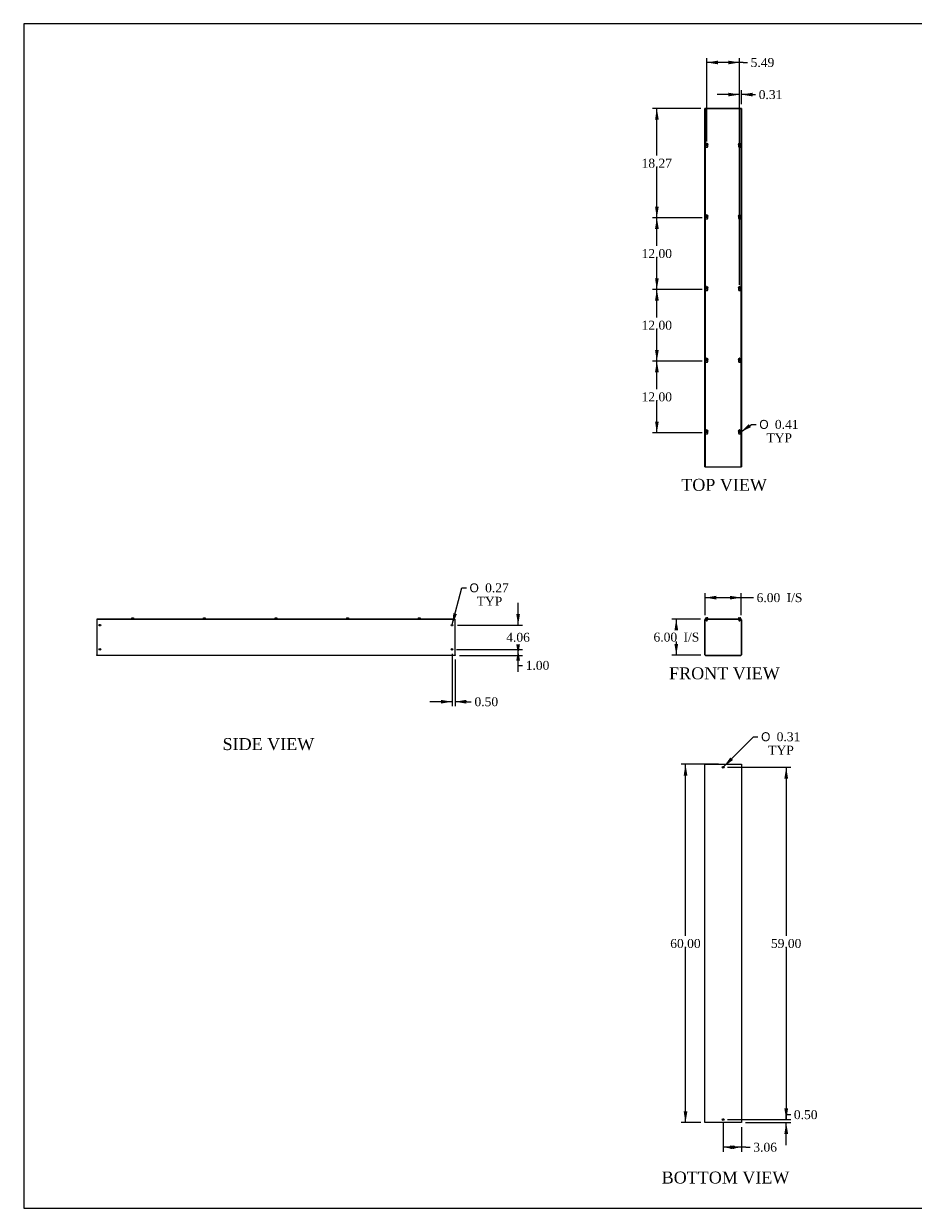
# Model space of a CAD drawing. Header units: inches. Extents: x 1 to 299, y -2 to 199.
# Tile 1 of 5: x 1 to 150, y 1 to 199. Entities that reach past the tile are written whole.
import ezdxf
from ezdxf.enums import TextEntityAlignment as Align

# ---------------------------------------------------------------- set-up
doc = ezdxf.new("R2010")
doc.units = ezdxf.units.IN
doc.header["$MEASUREMENT"] = 0
for name, color, linetype in [('COM56308-3', 7, 'Continuous'), ('COM56346-2', 7, 'Continuous'), ('Default', 7, 'Continuous'), ('SCS19515', 7, 'Continuous')]:
    doc.layers.add(name, color=color, linetype=linetype)
doc.styles.add('SEACAD_Solid_Edge_ANSI1_Symbols', font='txt')
doc.styles.add('SEACAD_Times_New_Roman', font='times.ttf')
doc.dimstyles.new('HAMMOND_(STH_-_300x200)', dxfattribs={"dimtxt": 1.5, "dimasz": 1.875, "dimexe": 0.75, "dimexo": 0.75, "dimgap": 0.375, "dimtad": 0, "dimtih": 1, "dimtoh": 1, "dimzin": 0, "dimdsep": 46, "dimtxsty": 'SEACAD_Times_New_Roman', "dimblk1": '_SE_FILLED', "dimblk2": '_SE_FILLED', "dimsah": 1, "dimcen": 0.75, "dimadec": 0, "dimazin": 0, "dimtfac": 0.8, "dimtofl": 0, "dimtmove": 1, "dimatfit": 3, "dimfxl": 1, "dimtolj": 1, "dimtzin": 0, "dimarcsym": 0})

# ---------------------------------------------------------------- blocks, each defined once
blk = doc.blocks.new('SE')
at = {"layer": 'COM56308-3', "color": 7, "linetype": 'Continuous'}
for p, q in [((115.51, 99.26), (121.56, 99.26)), ((115.51, 99.21), (115.51, 99.26)), ((115.51, 99.21), (115.56, 99.21)), ((115.73, 99.21), (121.34, 99.21)), ((121.51, 99.21), (121.56, 99.21)), ((121.56, 99.21), (121.56, 99.26))]:
    blk.add_line(p, q, dxfattribs=at)
at = {"layer": 'COM56346-2', "color": 7, "linetype": 'Continuous'}
for p, q in [((115.56, 99.21), (115.73, 99.21)), ((115.73, 99.15), (115.73, 99.21)), ((115.98, 99.15), (115.98, 99.21)), ((121.09, 99.15), (121.09, 99.21)), ((121.34, 99.21), (121.51, 99.21)), ((121.34, 99.15), (121.34, 99.21)), ((115.48, 93.23), (115.48, 99.12)), ((115.53, 93.23), (115.53, 99.12)), ((115.56, 99.15), (115.73, 99.15)), ((115.73, 99.15), (115.98, 99.15)), ((121.09, 99.15), (121.34, 99.15)), ((121.34, 99.15), (121.51, 99.15)), ((121.53, 99.12), (121.53, 93.23)), ((121.59, 99.12), (121.59, 93.23)), ((115.56, 93.21), (121.51, 93.21)), ((115.56, 93.15), (121.51, 93.15))]:
    blk.add_line(p, q, dxfattribs=at)
for centre, radius, start, end in [((115.56, 99.12), 0.086, 90, 180), ((121.51, 99.12), 0.086, 0, 90), ((115.56, 99.12), 0.029, 90, 180), ((121.51, 99.12), 0.029, 0, 90), ((115.56, 93.23), 0.086, 180, 270), ((115.56, 93.23), 0.029, 180, 270), ((121.51, 93.23), 0.086, 270, 0), ((121.51, 93.23), 0.029, 270, 0)]:
    blk.add_arc(centre, radius, start, end, dxfattribs=at)
at = {"layer": 'SCS19515', "color": 7, "linetype": 'Continuous'}
for p, q in [((115.6, 99.35), (115.6, 99.29)), ((115.69, 99.44), (115.76, 99.44)), ((115.76, 99.44), (115.76, 99.36)), ((115.82, 99.36), (115.76, 99.36)), ((115.89, 99.44), (115.82, 99.44)), ((115.82, 99.36), (115.82, 99.44)), ((115.98, 99.29), (115.98, 99.35)), ((121.09, 99.35), (121.09, 99.29)), ((121.18, 99.44), (121.25, 99.44)), ((121.25, 99.44), (121.25, 99.36)), ((121.31, 99.36), (121.25, 99.36)), ((121.38, 99.44), (121.31, 99.44)), ((121.31, 99.36), (121.31, 99.44)), ((121.47, 99.29), (121.47, 99.35)), ((115.69, 99.15), (115.69, 98.98)), ((115.88, 98.98), (115.69, 98.98)), ((115.69, 98.98), (115.72, 98.95)), ((115.72, 98.95), (115.85, 98.95)), ((115.85, 98.95), (115.88, 98.98)), ((115.88, 98.98), (115.88, 99.15)), ((121.18, 99.15), (121.18, 98.98)), ((121.37, 98.98), (121.18, 98.98)), ((121.18, 98.98), (121.21, 98.95)), ((121.21, 98.95), (121.34, 98.95)), ((121.34, 98.95), (121.37, 98.98)), ((121.37, 98.98), (121.37, 99.15))]:
    blk.add_line(p, q, dxfattribs=at)
for centre, radius, start, end in [((115.69, 99.35), 0.09, 90, 180), ((115.63, 99.29), 0.025, 180, 270), ((115.89, 99.35), 0.09, 0, 90), ((115.95, 99.29), 0.025, 270, 0), ((121.18, 99.35), 0.09, 90, 180), ((121.12, 99.29), 0.025, 180, 270), ((121.38, 99.35), 0.09, 0, 90), ((121.44, 99.29), 0.025, 270, 0)]:
    blk.add_arc(centre, radius, start, end, dxfattribs=at)
blk = doc.blocks.new('SE1')
at = {"layer": 'COM56308-3', "color": 7, "linetype": 'Continuous'}
for p, q in [((115.51, 184.68), (115.51, 124.74)), ((121.56, 184.68), (115.51, 184.68)), ((121.56, 124.74), (121.56, 184.68)), ((115.51, 124.74), (121.56, 124.74))]:
    blk.add_line(p, q, dxfattribs=at)
for centre in [(115.79, 178.44), (121.28, 178.44), (115.79, 166.44), (121.28, 166.44), (115.79, 154.44), (121.28, 154.44), (115.79, 142.44), (121.28, 142.44), (115.79, 130.44), (121.28, 130.44)]:
    blk.add_arc(centre, 0.203, 133.5511, 46.4489, dxfattribs=at)
at = {"layer": 'COM56346-2', "color": 7, "linetype": 'Continuous'}
for p, q in [((115.48, 124.71), (115.48, 184.71)), ((115.56, 184.71), (115.48, 184.71)), ((115.73, 184.71), (115.56, 184.71)), ((121.34, 184.71), (115.73, 184.71)), ((115.73, 184.68), (115.73, 184.71)), ((121.51, 184.71), (121.34, 184.71)), ((121.34, 184.71), (121.34, 184.68)), ((121.59, 184.71), (121.51, 184.71)), ((121.59, 184.71), (121.59, 124.71)), ((115.98, 178.36), (115.98, 178.52)), ((121.09, 178.52), (121.09, 178.36)), ((115.98, 166.36), (115.98, 166.52)), ((121.09, 166.52), (121.09, 166.36)), ((115.98, 154.36), (115.98, 154.52)), ((121.09, 154.52), (121.09, 154.36)), ((115.98, 142.36), (115.98, 142.52)), ((121.09, 142.52), (121.09, 142.36)), ((115.98, 130.36), (115.98, 130.52)), ((121.09, 130.52), (121.09, 130.36)), ((115.48, 124.71), (115.56, 124.71)), ((115.56, 124.71), (115.73, 124.71)), ((115.73, 124.71), (115.73, 124.74)), ((115.73, 124.71), (121.34, 124.71)), ((121.34, 124.74), (121.34, 124.71)), ((121.34, 124.71), (121.51, 124.71)), ((121.51, 124.71), (121.59, 124.71))]:
    blk.add_line(p, q, dxfattribs=at)
at = {"layer": 'SCS19515', "color": 7, "linetype": 'Continuous'}
for p, q in [((115.71, 178.71), (115.76, 178.76)), ((115.76, 178.66), (115.71, 178.71)), ((115.76, 178.89), (115.76, 178.8)), ((115.76, 178.8), (115.76, 178.76)), ((115.76, 178.66), (115.76, 178.62)), ((115.76, 178.62), (115.76, 178.53)), ((115.82, 178.8), (115.82, 178.89)), ((115.82, 178.76), (115.82, 178.8)), ((115.82, 178.76), (115.87, 178.71)), ((115.87, 178.71), (115.82, 178.66)), ((115.82, 178.62), (115.82, 178.66)), ((115.82, 178.53), (115.82, 178.62)), ((121.2, 178.71), (121.25, 178.76)), ((121.25, 178.66), (121.2, 178.71)), ((121.25, 178.89), (121.25, 178.8)), ((121.25, 178.8), (121.25, 178.76)), ((121.25, 178.66), (121.25, 178.62)), ((121.25, 178.62), (121.25, 178.53)), ((121.31, 178.8), (121.31, 178.89)), ((121.31, 178.76), (121.31, 178.8)), ((121.31, 178.76), (121.36, 178.71)), ((121.36, 178.71), (121.31, 178.66)), ((121.31, 178.62), (121.31, 178.66)), ((121.31, 178.53), (121.31, 178.62)), ((115.71, 166.71), (115.76, 166.76)), ((115.76, 166.66), (115.71, 166.71)), ((115.76, 166.89), (115.76, 166.8)), ((115.76, 166.8), (115.76, 166.76)), ((115.76, 166.66), (115.76, 166.62)), ((115.82, 166.8), (115.82, 166.89)), ((115.82, 166.76), (115.82, 166.8)), ((115.82, 166.76), (115.87, 166.71)), ((115.87, 166.71), (115.82, 166.66)), ((115.82, 166.62), (115.82, 166.66)), ((121.2, 166.71), (121.25, 166.76)), ((121.25, 166.66), (121.2, 166.71)), ((121.25, 166.89), (121.25, 166.8)), ((121.25, 166.8), (121.25, 166.76)), ((121.25, 166.66), (121.25, 166.62)), ((121.31, 166.8), (121.31, 166.89)), ((121.31, 166.76), (121.31, 166.8)), ((121.31, 166.76), (121.36, 166.71)), ((121.36, 166.71), (121.31, 166.66)), ((121.31, 166.62), (121.31, 166.66)), ((115.76, 166.62), (115.76, 166.53)), ((115.82, 166.53), (115.82, 166.62)), ((121.25, 166.62), (121.25, 166.53)), ((121.31, 166.53), (121.31, 166.62)), ((115.71, 154.71), (115.76, 154.76)), ((115.76, 154.89), (115.76, 154.8)), ((115.76, 154.8), (115.76, 154.76)), ((115.82, 154.8), (115.82, 154.89)), ((115.82, 154.76), (115.82, 154.8)), ((115.82, 154.76), (115.87, 154.71)), ((121.2, 154.71), (121.25, 154.76)), ((121.25, 154.89), (121.25, 154.8)), ((121.25, 154.8), (121.25, 154.76)), ((121.31, 154.8), (121.31, 154.89)), ((121.31, 154.76), (121.31, 154.8)), ((121.31, 154.76), (121.36, 154.71)), ((115.76, 154.66), (115.71, 154.71)), ((115.76, 154.66), (115.76, 154.62)), ((115.76, 154.62), (115.76, 154.53)), ((115.87, 154.71), (115.82, 154.66)), ((115.82, 154.62), (115.82, 154.66)), ((115.82, 154.53), (115.82, 154.62)), ((121.25, 154.66), (121.2, 154.71)), ((121.25, 154.66), (121.25, 154.62)), ((121.25, 154.62), (121.25, 154.53)), ((121.36, 154.71), (121.31, 154.66)), ((121.31, 154.62), (121.31, 154.66)), ((121.31, 154.53), (121.31, 154.62)), ((115.76, 142.89), (115.76, 142.8)), ((115.82, 142.8), (115.82, 142.89)), ((121.25, 142.89), (121.25, 142.8)), ((121.31, 142.8), (121.31, 142.89)), ((115.71, 142.71), (115.76, 142.76)), ((115.76, 142.66), (115.71, 142.71)), ((115.76, 142.8), (115.76, 142.76)), ((115.76, 142.66), (115.76, 142.62)), ((115.76, 142.62), (115.76, 142.53)), ((115.82, 142.76), (115.82, 142.8)), ((115.82, 142.76), (115.87, 142.71)), ((115.87, 142.71), (115.82, 142.66)), ((115.82, 142.62), (115.82, 142.66)), ((115.82, 142.53), (115.82, 142.62)), ((121.2, 142.71), (121.25, 142.76)), ((121.25, 142.66), (121.2, 142.71)), ((121.25, 142.8), (121.25, 142.76)), ((121.25, 142.66), (121.25, 142.62)), ((121.25, 142.62), (121.25, 142.53)), ((121.31, 142.76), (121.31, 142.8)), ((121.31, 142.76), (121.36, 142.71)), ((121.36, 142.71), (121.31, 142.66)), ((121.31, 142.62), (121.31, 142.66)), ((121.31, 142.53), (121.31, 142.62)), ((115.71, 130.71), (115.76, 130.76)), ((115.76, 130.66), (115.71, 130.71)), ((115.76, 130.89), (115.76, 130.8)), ((115.76, 130.8), (115.76, 130.76)), ((115.76, 130.66), (115.76, 130.62)), ((115.76, 130.62), (115.76, 130.53)), ((115.82, 130.8), (115.82, 130.89)), ((115.82, 130.76), (115.82, 130.8)), ((115.82, 130.76), (115.87, 130.71)), ((115.87, 130.71), (115.82, 130.66)), ((115.82, 130.62), (115.82, 130.66)), ((115.82, 130.53), (115.82, 130.62)), ((121.2, 130.71), (121.25, 130.76)), ((121.25, 130.66), (121.2, 130.71)), ((121.25, 130.89), (121.25, 130.8)), ((121.25, 130.8), (121.25, 130.76)), ((121.25, 130.66), (121.25, 130.62)), ((121.25, 130.62), (121.25, 130.53)), ((121.31, 130.8), (121.31, 130.89)), ((121.31, 130.76), (121.31, 130.8)), ((121.31, 130.76), (121.36, 130.71)), ((121.36, 130.71), (121.31, 130.66)), ((121.31, 130.62), (121.31, 130.66)), ((121.31, 130.53), (121.31, 130.62))]:
    blk.add_line(p, q, dxfattribs=at)
for centre in [(115.79, 178.71), (121.28, 178.71), (115.79, 166.71), (121.28, 166.71), (115.79, 154.71), (121.28, 154.71), (115.79, 142.71), (121.28, 142.71), (115.79, 130.71), (121.28, 130.71)]:
    blk.add_circle(centre, 0.187, dxfattribs=at)
for centre, start, end in [((115.79, 178.71), 80.7303, 99.2697), ((121.28, 178.71), 80.7303, 99.2697), ((115.79, 178.71), 260.7303, 279.2697), ((121.28, 178.71), 260.7303, 279.2697), ((115.79, 166.71), 80.7303, 99.2697), ((121.28, 166.71), 80.7303, 99.2697), ((115.79, 166.71), 260.7303, 279.2697), ((121.28, 166.71), 260.7303, 279.2697), ((115.79, 154.71), 80.7303, 99.2697), ((121.28, 154.71), 80.7303, 99.2697), ((115.79, 154.71), 260.7303, 279.2697), ((121.28, 154.71), 260.7303, 279.2697), ((115.79, 142.71), 80.7303, 99.2697), ((121.28, 142.71), 80.7303, 99.2697), ((115.79, 142.71), 260.7303, 279.2697), ((121.28, 142.71), 260.7303, 279.2697), ((115.79, 130.71), 80.7303, 99.2697), ((115.79, 130.71), 260.7303, 279.2697), ((121.28, 130.71), 80.7303, 99.2697), ((121.28, 130.71), 260.7303, 279.2697)]:
    blk.add_arc(centre, 0.186, start, end, dxfattribs=at)
blk = doc.blocks.new('SE2')
at = {"layer": 'COM56346-2', "color": 7, "linetype": 'Continuous'}
for p, q in [((115.48, 74.91), (115.56, 74.91)), ((115.48, 14.91), (115.48, 74.91)), ((115.56, 74.91), (121.51, 74.91)), ((121.51, 74.91), (121.59, 74.91)), ((121.59, 74.91), (121.59, 14.91)), ((115.56, 14.91), (115.48, 14.91)), ((121.51, 14.91), (115.56, 14.91)), ((121.59, 14.91), (121.51, 14.91))]:
    blk.add_line(p, q, dxfattribs=at)
for centre in [(118.53, 74.41), (118.53, 15.41)]:
    blk.add_circle(centre, 0.156, dxfattribs=at)
blk = doc.blocks.new('SE4')
at = {"layer": 'COM56308-3', "color": 7, "linetype": 'Continuous'}
for p, q in [((13.66, 99.26), (73.6, 99.26)), ((13.66, 99.21), (13.66, 99.26)), ((13.66, 99.21), (73.6, 99.21)), ((73.6, 99.21), (73.6, 99.26))]:
    blk.add_line(p, q, dxfattribs=at)
at = {"layer": 'COM56346-2', "color": 7, "linetype": 'Continuous'}
for p, q in [((13.63, 99.21), (13.66, 99.21)), ((13.63, 99.21), (13.63, 99.12)), ((73.6, 99.21), (73.63, 99.21)), ((73.63, 99.12), (73.63, 99.21)), ((13.63, 99.12), (13.63, 93.23)), ((73.63, 93.23), (73.63, 99.12)), ((13.63, 93.15), (13.63, 93.23)), ((73.63, 93.23), (73.63, 93.15)), ((73.63, 93.15), (13.63, 93.15))]:
    blk.add_line(p, q, dxfattribs=at)
for centre in [(14.13, 98.21), (73.13, 98.21), (14.13, 94.15), (73.13, 94.15)]:
    blk.add_circle(centre, 0.133, dxfattribs=at)
at = {"layer": 'SCS19515', "color": 7, "linetype": 'Continuous'}
for p, q in [((19.45, 99.36), (19.44, 99.36)), ((19.44, 99.35), (19.44, 99.29)), ((19.54, 99.44), (19.72, 99.44)), ((19.81, 99.36), (19.82, 99.36)), ((19.82, 99.29), (19.82, 99.35)), ((31.45, 99.36), (31.44, 99.36)), ((31.44, 99.35), (31.44, 99.29)), ((31.54, 99.44), (31.72, 99.44)), ((31.81, 99.36), (31.82, 99.36)), ((31.82, 99.29), (31.82, 99.35)), ((43.45, 99.36), (43.44, 99.36)), ((43.44, 99.35), (43.44, 99.29)), ((43.54, 99.44), (43.72, 99.44)), ((43.82, 99.36), (43.81, 99.36)), ((43.82, 99.29), (43.82, 99.35)), ((55.45, 99.36), (55.44, 99.36)), ((55.44, 99.35), (55.44, 99.29)), ((55.54, 99.44), (55.72, 99.44)), ((55.81, 99.36), (55.82, 99.36)), ((55.82, 99.29), (55.82, 99.35)), ((67.45, 99.36), (67.44, 99.36)), ((67.44, 99.35), (67.44, 99.29)), ((67.54, 99.44), (67.72, 99.44)), ((67.81, 99.36), (67.82, 99.36)), ((67.82, 99.29), (67.82, 99.35))]:
    blk.add_line(p, q, dxfattribs=at)
for centre, radius, start, end in [((19.53, 99.35), 0.09, 170.4059, 180), ((19.47, 99.29), 0.025, 180, 270), ((19.79, 99.29), 0.025, 270, 0), ((19.73, 99.35), 0.09, 0, 9.5941), ((31.53, 99.35), 0.09, 170.4059, 180), ((31.47, 99.29), 0.025, 180, 270), ((31.79, 99.29), 0.025, 270, 0), ((31.73, 99.35), 0.09, 0, 9.5941), ((43.53, 99.35), 0.09, 170.4059, 180), ((43.47, 99.29), 0.025, 180, 270), ((43.79, 99.29), 0.025, 270, 0), ((43.73, 99.35), 0.09, 0, 9.5941), ((55.53, 99.35), 0.09, 170.4059, 180), ((55.47, 99.29), 0.025, 180, 270), ((55.79, 99.29), 0.025, 270, 0), ((55.73, 99.35), 0.09, 0, 9.5941), ((67.53, 99.35), 0.09, 170.4059, 180), ((67.47, 99.29), 0.025, 180, 270), ((67.79, 99.29), 0.025, 270, 0), ((67.73, 99.35), 0.09, 0, 9.5941)]:
    blk.add_arc(centre, radius, start, end, dxfattribs=at)
for points in [[(19.45, 99.36), (19.45, 99.37), (19.45, 99.37), (19.45, 99.38), (19.45, 99.39), (19.46, 99.4), (19.46, 99.4), (19.47, 99.41), (19.47, 99.41), (19.48, 99.42), (19.49, 99.42), (19.5, 99.43), (19.5, 99.43), (19.51, 99.43), (19.52, 99.44), (19.53, 99.44), (19.53, 99.44), (19.54, 99.44)], [(19.72, 99.44), (19.73, 99.44), (19.73, 99.44), (19.74, 99.44), (19.75, 99.43), (19.76, 99.43), (19.76, 99.43), (19.77, 99.42), (19.78, 99.42), (19.79, 99.41), (19.79, 99.41), (19.8, 99.4), (19.8, 99.4), (19.81, 99.39), (19.81, 99.38), (19.81, 99.37), (19.81, 99.37), (19.81, 99.36)], [(31.45, 99.36), (31.45, 99.37), (31.45, 99.37), (31.45, 99.38), (31.45, 99.39), (31.46, 99.4), (31.46, 99.4), (31.47, 99.41), (31.47, 99.41), (31.48, 99.42), (31.49, 99.42), (31.5, 99.43), (31.5, 99.43), (31.51, 99.43), (31.52, 99.44), (31.53, 99.44), (31.53, 99.44), (31.54, 99.44)], [(31.72, 99.44), (31.73, 99.44), (31.73, 99.44), (31.74, 99.44), (31.75, 99.43), (31.76, 99.43), (31.76, 99.43), (31.77, 99.42), (31.78, 99.42), (31.79, 99.41), (31.79, 99.41), (31.8, 99.4), (31.8, 99.4), (31.81, 99.39), (31.81, 99.38), (31.81, 99.37), (31.81, 99.37), (31.81, 99.36)], [(43.45, 99.36), (43.45, 99.37), (43.45, 99.37), (43.45, 99.38), (43.45, 99.39), (43.46, 99.4), (43.46, 99.4), (43.47, 99.41), (43.47, 99.41), (43.48, 99.42), (43.49, 99.42), (43.5, 99.43), (43.5, 99.43), (43.51, 99.43), (43.52, 99.44), (43.53, 99.44), (43.53, 99.44), (43.54, 99.44)], [(43.72, 99.44), (43.73, 99.44), (43.73, 99.44), (43.74, 99.44), (43.75, 99.43), (43.76, 99.43), (43.76, 99.43), (43.77, 99.42), (43.78, 99.42), (43.79, 99.41), (43.79, 99.41), (43.8, 99.4), (43.8, 99.4), (43.81, 99.39), (43.81, 99.38), (43.81, 99.37), (43.81, 99.37), (43.81, 99.36)], [(55.45, 99.36), (55.45, 99.37), (55.45, 99.37), (55.45, 99.38), (55.45, 99.39), (55.46, 99.4), (55.46, 99.4), (55.47, 99.41), (55.47, 99.41), (55.48, 99.42), (55.49, 99.42), (55.5, 99.43), (55.5, 99.43), (55.51, 99.43), (55.52, 99.44), (55.53, 99.44), (55.53, 99.44), (55.54, 99.44)], [(55.72, 99.44), (55.73, 99.44), (55.73, 99.44), (55.74, 99.44), (55.75, 99.43), (55.76, 99.43), (55.76, 99.43), (55.77, 99.42), (55.78, 99.42), (55.79, 99.41), (55.79, 99.41), (55.8, 99.4), (55.8, 99.4), (55.81, 99.39), (55.81, 99.38), (55.81, 99.37), (55.81, 99.37), (55.81, 99.36)], [(67.45, 99.36), (67.45, 99.37), (67.45, 99.37), (67.45, 99.38), (67.45, 99.39), (67.46, 99.4), (67.46, 99.4), (67.47, 99.41), (67.47, 99.41), (67.48, 99.42), (67.49, 99.42), (67.5, 99.43), (67.5, 99.43), (67.51, 99.43), (67.52, 99.44), (67.53, 99.44), (67.53, 99.44), (67.54, 99.44)], [(67.72, 99.44), (67.73, 99.44), (67.73, 99.44), (67.74, 99.44), (67.75, 99.43), (67.76, 99.43), (67.76, 99.43), (67.77, 99.42), (67.78, 99.42), (67.79, 99.41), (67.79, 99.41), (67.8, 99.4), (67.8, 99.4), (67.81, 99.39), (67.81, 99.38), (67.81, 99.37), (67.81, 99.37), (67.81, 99.36)]]:
    blk.add_open_spline(points, degree=3, knots=[0, 0, 0, 0, 0.125, 0.125, 0.25, 0.25, 0.375, 0.375, 0.5, 0.5, 0.625, 0.625, 0.75, 0.75, 0.875, 0.875, 1, 1, 1, 1], dxfattribs=at)
blk = doc.blocks.new('DMBLK84')
at = {"layer": 'Default', "linetype": 'Continuous', "transparency": 16777216}
for points in [[(117.41, 103.13), (115.53, 102.82), (117.41, 102.5)], [(119.66, 103.13), (119.66, 102.5), (121.53, 102.82)]]:
    blk.add_hatch(color=7, dxfattribs=at).paths.add_polyline_path(points)
at = {"layer": 'Default', "color": 7, "linetype": 'Continuous', "transparency": 16777216}
for p, q in [((115.53, 99.87), (115.53, 103.57)), ((121.53, 99.87), (121.53, 103.57)), ((115.53, 102.82), (122.86, 102.82)), ((122.86, 102.82), (123.61, 102.82))]:
    blk.add_line(p, q, dxfattribs=at)
at = {"layer": 'Default', "color": 7, "linetype": 'Continuous', "transparency": 16777216, "style": 'SEACAD_Times_New_Roman'}
for s, p in [('6.00', (124.14, 103.57)), ('I/S', (129.17, 103.57))]:
    blk.add_text(s, height=1.5, dxfattribs=at).set_placement(p, align=Align.TOP_LEFT)
blk = doc.blocks.new('_SE_FILLED')
at = {"color": 0}
blk.add_line((0, 0), (-1, 0), dxfattribs=at)
blk.add_solid([(0, 0), (-1, -0.1665), (-1, 0.1665), (0, 0)], dxfattribs=at)
blk = doc.blocks.new('DMBLK85')
at = {"layer": 'Default', "linetype": 'Continuous', "transparency": 16777216}
for points in [[(110.37, 97.33), (111, 97.33), (110.68, 99.21)], [(110.37, 95.08), (110.68, 93.21), (111, 95.08)]]:
    blk.add_hatch(color=7, dxfattribs=at).paths.add_polyline_path(points)
at = {"layer": 'Default', "color": 7, "linetype": 'Continuous', "transparency": 16777216}
for p, q in [((114.76, 99.21), (109.93, 99.21)), ((110.68, 99.21), (110.68, 97.48)), ((110.68, 95.46), (110.68, 93.21)), ((114.81, 93.21), (109.93, 93.21))]:
    blk.add_line(p, q, dxfattribs=at)
at = {"layer": 'Default', "color": 7, "linetype": 'Continuous', "transparency": 16777216, "style": 'SEACAD_Times_New_Roman'}
for s, p in [('6.00', (106.87, 96.96)), ('I/S', (111.9, 96.96))]:
    blk.add_text(s, height=1.5, dxfattribs=at).set_placement(p, align=Align.TOP_LEFT)
blk = doc.blocks.new('DMBLK86')
at = {"layer": 'Default', "linetype": 'Continuous', "transparency": 16777216}
for points in [[(111.92, 73.03), (112.54, 73.03), (112.23, 74.91)], [(111.92, 16.78), (112.23, 14.91), (112.54, 16.78)]]:
    blk.add_hatch(color=7, dxfattribs=at).paths.add_polyline_path(points)
at = {"layer": 'Default', "color": 7, "linetype": 'Continuous', "transparency": 16777216}
for p, q in [((117.78, 74.91), (111.48, 74.91)), ((112.23, 46.18), (112.23, 74.91)), ((112.23, 14.91), (112.23, 44.16)), ((114.81, 14.91), (111.48, 14.91))]:
    blk.add_line(p, q, dxfattribs=at)
at = {"layer": 'Default', "color": 7, "linetype": 'Continuous', "transparency": 16777216, "style": 'SEACAD_Times_New_Roman'}
blk.add_text('60.00', height=1.5, dxfattribs=at).set_placement((109.67, 45.66), align=Align.TOP_LEFT)
blk = doc.blocks.new('DMBLK87')
at = {"layer": 'Default', "linetype": 'Continuous', "transparency": 16777216}
for points in [[(120.41, 10.47), (120.41, 11.1), (118.53, 10.79)], [(119.72, 10.47), (121.59, 10.79), (119.72, 11.1)]]:
    blk.add_hatch(color=7, dxfattribs=at).paths.add_polyline_path(points)
at = {"layer": 'Default', "color": 7, "linetype": 'Continuous', "transparency": 16777216}
for p, q in [((118.53, 14.82), (118.53, 10.04)), ((121.59, 14.16), (121.59, 10.04)), ((122.32, 10.79), (118.53, 10.79)), ((122.32, 10.79), (123.07, 10.79))]:
    blk.add_line(p, q, dxfattribs=at)
at = {"layer": 'Default', "color": 7, "linetype": 'Continuous', "transparency": 16777216, "style": 'SEACAD_Times_New_Roman'}
blk.add_text('3.06', height=1.5, dxfattribs=at).set_placement((123.59, 11.54), align=Align.TOP_LEFT)
blk = doc.blocks.new('DMBLK88')
at = {"layer": 'Default', "linetype": 'Continuous', "transparency": 16777216}
for points in [[(107.12, 140.56), (107.75, 140.56), (107.43, 142.44)], [(107.12, 132.31), (107.43, 130.44), (107.75, 132.31)]]:
    blk.add_hatch(color=7, dxfattribs=at).paths.add_polyline_path(points)
at = {"layer": 'Default', "color": 7, "linetype": 'Continuous', "transparency": 16777216}
for p, q in [((115.04, 142.44), (106.68, 142.44)), ((107.43, 137.71), (107.43, 142.44)), ((107.43, 130.44), (107.43, 135.69)), ((115.04, 130.44), (106.68, 130.44))]:
    blk.add_line(p, q, dxfattribs=at)
at = {"layer": 'Default', "color": 7, "linetype": 'Continuous', "transparency": 16777216, "style": 'SEACAD_Times_New_Roman'}
blk.add_text('12.00', height=1.5, dxfattribs=at).set_placement((104.87, 137.19), align=Align.TOP_LEFT)
blk = doc.blocks.new('DMBLK89')
at = {"layer": 'Default', "linetype": 'Continuous', "transparency": 16777216}
for points in [[(119.4, 187.37), (119.4, 186.75), (121.28, 187.06)], [(123.47, 187.37), (121.59, 187.06), (123.47, 186.75)]]:
    blk.add_hatch(color=7, dxfattribs=at).paths.add_polyline_path(points)
at = {"layer": 'Default', "color": 7, "linetype": 'Continuous', "transparency": 16777216}
for p, q in [((121.28, 187.06), (117.53, 187.06)), ((121.28, 155.19), (121.28, 187.81)), ((121.59, 185.46), (121.59, 187.81)), ((123.21, 187.06), (121.59, 187.06)), ((123.21, 187.06), (123.96, 187.06))]:
    blk.add_line(p, q, dxfattribs=at)
at = {"layer": 'Default', "color": 7, "linetype": 'Continuous', "transparency": 16777216, "style": 'SEACAD_Times_New_Roman'}
blk.add_text('0.31', height=1.5, dxfattribs=at).set_placement((124.49, 187.81), align=Align.TOP_LEFT)
blk = doc.blocks.new('DMBLK90')
at = {"layer": 'Default', "linetype": 'Continuous', "transparency": 16777216}
blk.add_hatch(color=7, dxfattribs=at).paths.add_polyline_path([(122.82, 131.87), (121.45, 130.55), (123.17, 131.35)])
at = {"layer": 'Default', "color": 7, "linetype": 'Continuous', "transparency": 16777216}
for p, q in [((121.45, 130.55), (123.31, 131.83)), ((123.31, 131.83), (124.06, 131.83))]:
    blk.add_line(p, q, dxfattribs=at)
for s, style, p in [('O', 'SEACAD_Solid_Edge_ANSI1_Symbols', (124.59, 132.58)), ('0.41', 'SEACAD_Times_New_Roman', (127.2, 132.58)), ('TYP', 'SEACAD_Times_New_Roman', (125.79, 130.33))]:
    blk.add_text(s, height=1.5, dxfattribs=dict(at, style=style)).set_placement(p, align=Align.TOP_LEFT)
blk = doc.blocks.new('DMBLK91')
at = {"layer": 'Default', "linetype": 'Continuous', "transparency": 16777216}
for points in [[(84.5, 95.02), (83.88, 95.02), (84.19, 93.15)], [(84.5, 92.27), (84.19, 94.15), (83.88, 92.27)]]:
    blk.add_hatch(color=7, dxfattribs=at).paths.add_polyline_path(points)
at = {"layer": 'Default', "color": 7, "linetype": 'Continuous', "transparency": 16777216}
for p, q in [((73.88, 94.15), (84.94, 94.15)), ((84.19, 91.48), (84.19, 94.15)), ((74.38, 93.15), (84.94, 93.15)), ((84.19, 91.48), (84.94, 91.48))]:
    blk.add_line(p, q, dxfattribs=at)
at = {"layer": 'Default', "color": 7, "linetype": 'Continuous', "transparency": 16777216, "style": 'SEACAD_Times_New_Roman'}
blk.add_text('1.00', height=1.5, dxfattribs=at).set_placement((85.46, 92.23), align=Align.TOP_LEFT)
blk = doc.blocks.new('DMBLK96')
at = {"layer": 'Default', "linetype": 'Continuous', "transparency": 16777216}
for points in [[(71.25, 85.08), (73.13, 85.39), (71.25, 85.7)], [(75.5, 85.08), (75.5, 85.7), (73.63, 85.39)]]:
    blk.add_hatch(color=7, dxfattribs=at).paths.add_polyline_path(points)
at = {"layer": 'Default', "color": 7, "linetype": 'Continuous', "transparency": 16777216}
for p, q in [((73.13, 93.4), (73.13, 84.64)), ((73.63, 92.48), (73.63, 84.64)), ((73.13, 85.39), (69.38, 85.39)), ((75.6, 85.39), (73.63, 85.39)), ((75.6, 85.39), (76.35, 85.39))]:
    blk.add_line(p, q, dxfattribs=at)
at = {"layer": 'Default', "color": 7, "linetype": 'Continuous', "transparency": 16777216, "style": 'SEACAD_Times_New_Roman'}
blk.add_text('0.50', height=1.5, dxfattribs=at).set_placement((76.88, 86.14), align=Align.TOP_LEFT)
blk = doc.blocks.new('DMBLK97')
at = {"layer": 'Default', "linetype": 'Continuous', "transparency": 16777216}
for points in [[(129.41, 17.28), (128.79, 17.28), (129.1, 15.41)], [(129.41, 13.03), (129.1, 14.91), (128.79, 13.03)]]:
    blk.add_hatch(color=7, dxfattribs=at).paths.add_polyline_path(points)
at = {"layer": 'Default', "color": 7, "linetype": 'Continuous', "transparency": 16777216}
for p, q in [((129.1, 16.25), (129.85, 16.25)), ((129.1, 15.41), (129.1, 16.25)), ((119.28, 15.41), (129.85, 15.41)), ((122.26, 14.91), (129.85, 14.91)), ((129.1, 11.16), (129.1, 14.91))]:
    blk.add_line(p, q, dxfattribs=at)
at = {"layer": 'Default', "color": 7, "linetype": 'Continuous', "transparency": 16777216, "style": 'SEACAD_Times_New_Roman'}
blk.add_text('0.50', height=1.5, dxfattribs=at).set_placement((130.38, 17), align=Align.TOP_LEFT)
blk = doc.blocks.new('DMBLK98')
at = {"layer": 'Default', "linetype": 'Continuous', "transparency": 16777216}
for points in [[(129.41, 72.53), (129.1, 74.41), (128.79, 72.53)], [(129.41, 17.28), (128.79, 17.28), (129.1, 15.41)]]:
    blk.add_hatch(color=7, dxfattribs=at).paths.add_polyline_path(points)
at = {"layer": 'Default', "color": 7, "linetype": 'Continuous', "transparency": 16777216}
for p, q in [((119.28, 74.41), (129.85, 74.41)), ((129.1, 74.41), (129.1, 46.18)), ((129.1, 44.16), (129.1, 15.41)), ((119.28, 15.41), (129.85, 15.41))]:
    blk.add_line(p, q, dxfattribs=at)
at = {"layer": 'Default', "color": 7, "linetype": 'Continuous', "transparency": 16777216, "style": 'SEACAD_Times_New_Roman'}
blk.add_text('59.00', height=1.5, dxfattribs=at).set_placement((126.54, 45.66), align=Align.TOP_LEFT)
blk = doc.blocks.new('DMBLK99')
at = {"layer": 'Default', "linetype": 'Continuous', "transparency": 16777216}
blk.add_hatch(color=7, dxfattribs=at).paths.add_polyline_path([(73.34, 100.23), (73.16, 98.33), (73.94, 100.07)])
at = {"layer": 'Default', "color": 7, "linetype": 'Continuous', "transparency": 16777216}
for p, q in [((73.16, 98.33), (74.77, 104.46)), ((74.77, 104.46), (75.52, 104.46))]:
    blk.add_line(p, q, dxfattribs=at)
for s, style, p in [('O', 'SEACAD_Solid_Edge_ANSI1_Symbols', (76.05, 105.21)), ('0.27', 'SEACAD_Times_New_Roman', (78.66, 105.21)), ('TYP', 'SEACAD_Times_New_Roman', (77.25, 102.96))]:
    blk.add_text(s, height=1.5, dxfattribs=dict(at, style=style)).set_placement(p, align=Align.TOP_LEFT)
blk = doc.blocks.new('DMBLK100')
at = {"layer": 'Default', "linetype": 'Continuous', "transparency": 16777216}
blk.add_hatch(color=7, dxfattribs=at).paths.add_polyline_path([(119.74, 76.07), (118.64, 74.52), (120.19, 75.63)])
at = {"layer": 'Default', "color": 7, "linetype": 'Continuous', "transparency": 16777216}
for p, q in [((118.64, 74.52), (123.62, 79.53)), ((123.62, 79.53), (124.37, 79.53))]:
    blk.add_line(p, q, dxfattribs=at)
for s, style, p in [('O', 'SEACAD_Solid_Edge_ANSI1_Symbols', (124.89, 80.28)), ('0.31', 'SEACAD_Times_New_Roman', (127.5, 80.28)), ('TYP', 'SEACAD_Times_New_Roman', (126.09, 78.03))]:
    blk.add_text(s, height=1.5, dxfattribs=dict(at, style=style)).set_placement(p, align=Align.TOP_LEFT)
blk = doc.blocks.new('DMBLK101')
at = {"layer": 'Default', "linetype": 'Continuous', "transparency": 16777216}
for points in [[(107.12, 152.56), (107.75, 152.56), (107.43, 154.44)], [(107.12, 144.31), (107.43, 142.44), (107.75, 144.31)]]:
    blk.add_hatch(color=7, dxfattribs=at).paths.add_polyline_path(points)
at = {"layer": 'Default', "color": 7, "linetype": 'Continuous', "transparency": 16777216}
for p, q in [((115.04, 154.44), (106.68, 154.44)), ((107.43, 149.71), (107.43, 154.44)), ((107.43, 142.44), (107.43, 147.69)), ((115.04, 142.44), (106.68, 142.44))]:
    blk.add_line(p, q, dxfattribs=at)
at = {"layer": 'Default', "color": 7, "linetype": 'Continuous', "transparency": 16777216, "style": 'SEACAD_Times_New_Roman'}
blk.add_text('12.00', height=1.5, dxfattribs=at).set_placement((104.87, 149.19), align=Align.TOP_LEFT)
blk = doc.blocks.new('DMBLK102')
at = {"layer": 'Default', "linetype": 'Continuous', "transparency": 16777216}
for points in [[(107.12, 164.56), (107.75, 164.56), (107.43, 166.44)], [(107.12, 156.31), (107.43, 154.44), (107.75, 156.31)]]:
    blk.add_hatch(color=7, dxfattribs=at).paths.add_polyline_path(points)
at = {"layer": 'Default', "color": 7, "linetype": 'Continuous', "transparency": 16777216}
for p, q in [((115.04, 166.44), (106.68, 166.44)), ((107.43, 161.71), (107.43, 166.44)), ((107.43, 154.44), (107.43, 159.69)), ((115.04, 154.44), (106.68, 154.44))]:
    blk.add_line(p, q, dxfattribs=at)
at = {"layer": 'Default', "color": 7, "linetype": 'Continuous', "transparency": 16777216, "style": 'SEACAD_Times_New_Roman'}
blk.add_text('12.00', height=1.5, dxfattribs=at).set_placement((104.87, 161.19), align=Align.TOP_LEFT)
blk = doc.blocks.new('DMBLK103')
at = {"layer": 'Default', "linetype": 'Continuous', "transparency": 16777216}
for points in [[(107.12, 182.83), (107.75, 182.83), (107.43, 184.71)], [(107.12, 168.31), (107.43, 166.44), (107.75, 168.31)]]:
    blk.add_hatch(color=7, dxfattribs=at).paths.add_polyline_path(points)
at = {"layer": 'Default', "color": 7, "linetype": 'Continuous', "transparency": 16777216}
for p, q in [((114.81, 184.71), (106.68, 184.71)), ((107.43, 176.85), (107.43, 184.71)), ((107.43, 166.44), (107.43, 174.82)), ((115.04, 166.44), (106.68, 166.44))]:
    blk.add_line(p, q, dxfattribs=at)
at = {"layer": 'Default', "color": 7, "linetype": 'Continuous', "transparency": 16777216, "style": 'SEACAD_Times_New_Roman'}
blk.add_text('18.27', height=1.5, dxfattribs=at).set_placement((104.87, 176.32), align=Align.TOP_LEFT)
blk = doc.blocks.new('DMBLK104')
at = {"layer": 'Default', "linetype": 'Continuous', "transparency": 16777216}
for points in [[(117.66, 192.74), (115.79, 192.43), (117.66, 192.12)], [(119.4, 192.74), (119.4, 192.12), (121.28, 192.43)]]:
    blk.add_hatch(color=7, dxfattribs=at).paths.add_polyline_path(points)
at = {"layer": 'Default', "color": 7, "linetype": 'Continuous', "transparency": 16777216}
for p, q in [((115.79, 179.19), (115.79, 193.18)), ((121.86, 192.43), (115.79, 192.43)), ((121.28, 179.19), (121.28, 193.18)), ((121.86, 192.43), (122.61, 192.43))]:
    blk.add_line(p, q, dxfattribs=at)
at = {"layer": 'Default', "color": 7, "linetype": 'Continuous', "transparency": 16777216, "style": 'SEACAD_Times_New_Roman'}
blk.add_text('5.49', height=1.5, dxfattribs=at).set_placement((123.14, 193.18), align=Align.TOP_LEFT)
blk = doc.blocks.new('DMBLK105')
at = {"layer": 'Default', "linetype": 'Continuous', "transparency": 16777216}
for points in [[(84.5, 100.08), (83.88, 100.08), (84.19, 98.21)], [(84.5, 92.27), (84.19, 94.15), (83.88, 92.27)]]:
    blk.add_hatch(color=7, dxfattribs=at).paths.add_polyline_path(points)
at = {"layer": 'Default', "color": 7, "linetype": 'Continuous', "transparency": 16777216}
for p, q in [((84.19, 98.21), (84.19, 101.96)), ((74.01, 98.21), (84.94, 98.21)), ((74.01, 94.15), (84.94, 94.15)), ((84.19, 90.4), (84.19, 94.15))]:
    blk.add_line(p, q, dxfattribs=at)
at = {"layer": 'Default', "color": 7, "linetype": 'Continuous', "transparency": 16777216, "style": 'SEACAD_Times_New_Roman'}
blk.add_text('4.06', height=1.5, dxfattribs=at).set_placement((82.2, 96.93), align=Align.TOP_LEFT)
blk = doc.blocks.new('BORDER')
at = {"layer": 'Default', "color": 7, "linetype": 'Continuous'}
for p, q in [((0, 27.86), (-41.86, 27.86)), ((-41.86, 27.86), (-41.86, 0)), ((-41.86, 0), (0, 0))]:
    blk.add_line(p, q, dxfattribs=at)

msp = doc.modelspace()

# ---------------------------------------------------------------- block references
at = {"layer": 'Default', "color": 7, "xscale": 7.12, "yscale": 7.12, "zscale": 7.12}
msp.add_blockref('BORDER', (299.411, 0.564), dxfattribs=at)
at = {"layer": 'Default'}
for name in ['SE1', 'SE4', 'SE', 'SE2']:
    msp.add_blockref(name, (0, 0), dxfattribs=at)

# ---------------------------------------------------------------- texts
at = {"layer": 'Default', "color": 7, "linetype": 'Continuous', "style": 'SEACAD_Times_New_Roman'}
for s, p in [('TOP VIEW', (111.52, 122.71)), ('FRONT VIEW', (109.482, 91.149)), ('SIDE VIEW', (34.687, 79.3)), ('BOTTOM VIEW', (108.24, 6.717))]:
    msp.add_text(s, height=2, dxfattribs=at).set_placement(p, align=Align.TOP_LEFT)

# ---------------------------------------------------------------- dimensions: what is measured, and where the dimension line sits
at = {"layer": 'Default', "color": 7, "linetype": 'Continuous'}
for base, p1, p2, picture, middle in [((115.79, 192.431), (121.279, 178.438), (115.79, 178.438), 'DMBLK104', (122.613, 192.431)), ((121.279, 187.059), (121.591, 184.71), (121.279, 154.438), 'DMBLK89', (123.962, 187.059)), ((73.13, 85.39), (73.63, 93.235), (73.13, 94.149), 'DMBLK96', (76.352, 85.39)), ((118.534, 10.787), (121.591, 14.909), (118.534, 15.565), 'DMBLK87', (123.069, 10.787))]:
    dim = msp.add_linear_dim(base=base, p1=p1, p2=p2, text='\\A1;<>', dimstyle='HAMMOND_(STH_-_300x200)', dxfattribs=at)
    dim.commit()
    dim.dimension.update_dxf_attribs({"geometry": picture, "text_midpoint": middle, "dimtype": 160})
for base, p1, p2, angle, text, picture, middle, dimtype in [((107.434, 184.71), (115.79, 166.438), (115.563, 184.71), 90, '\\A1;<>', 'DMBLK103', (107.434, 175.574), 160), ((107.434, 154.438), (115.79, 154.438), (115.79, 166.438), 90, '\\A1;<>', 'DMBLK102', (107.434, 160.438), 161), ((107.434, 142.438), (115.79, 142.438), (115.79, 154.438), 90, '\\A1;<>', 'DMBLK101', (107.434, 148.438), 161), ((107.434, 130.438), (115.79, 130.438), (115.79, 142.438), 90, '\\A1;<>', 'DMBLK88', (107.434, 136.438), 161), ((84.189, 94.149), (73.263, 94.149), (73.263, 98.206), 90, '\\A1;<>', 'DMBLK105', (84.189, 96.177), 161), ((110.683, 93.206), (121.56, 99.206), (121.505, 93.206), 90, '\\A1;<> I/S', 'DMBLK85', (110.683, 96.206), 160), ((112.228, 74.909), (115.563, 14.909), (118.534, 74.909), 90, '\\A1;<>', 'DMBLK86', (112.228, 44.909), 160), ((129.102, 74.409), (118.534, 74.409), (118.534, 15.409), 270, '\\A1;<>', 'DMBLK98', (129.102, 44.909), 161)]:
    dim = msp.add_linear_dim(base=base, p1=p1, p2=p2, angle=angle, text=text, dimstyle='HAMMOND_(STH_-_300x200)', override={"dimtmove": 0}, dxfattribs=at)
    dim.commit()
    dim.dimension.update_dxf_attribs({"geometry": picture, "text_midpoint": middle, "dimtype": dimtype})
for p1, p2, picture, middle in [((121.111, 130.323), (121.446, 130.552), 'DMBLK90', (124.062, 131.827)), ((73.096, 98.077), (73.163, 98.334), 'DMBLK99', (75.522, 104.462)), ((118.424, 74.298), (118.644, 74.52), 'DMBLK100', (124.369, 79.526))]:
    dim = msp.add_diameter_dim_2p(p1=p1, p2=p2, text='\\A1;<>\\PTYP', dimstyle='HAMMOND_(STH_-_300x200)', override={"dimtmove": 0}, dxfattribs=at)
    dim.commit()
    dim.dimension.update_dxf_attribs({"geometry": picture, "text_midpoint": middle, "dimtype": 163})
for base, p1, p2, angle, text, picture, middle, dimtype in [((115.534, 102.816), (115.534, 99.12), (121.534, 99.12), 0, '\\A1;<> I/S', 'DMBLK84', (123.615, 102.816), 161), ((84.189, 94.149), (73.63, 93.149), (73.13, 94.149), 90, '\\A1;<>', 'DMBLK91', (84.939, 91.483), 160), ((129.102, 15.409), (121.505, 14.909), (118.534, 15.409), 90, '\\A1;<>', 'DMBLK97', (129.852, 16.249), 160)]:
    dim = msp.add_linear_dim(base=base, p1=p1, p2=p2, angle=angle, text=text, dimstyle='HAMMOND_(STH_-_300x200)', dxfattribs=at)
    dim.commit()
    dim.dimension.update_dxf_attribs({"geometry": picture, "text_midpoint": middle, "dimtype": dimtype})

doc.saveas('drawing.dxf')
